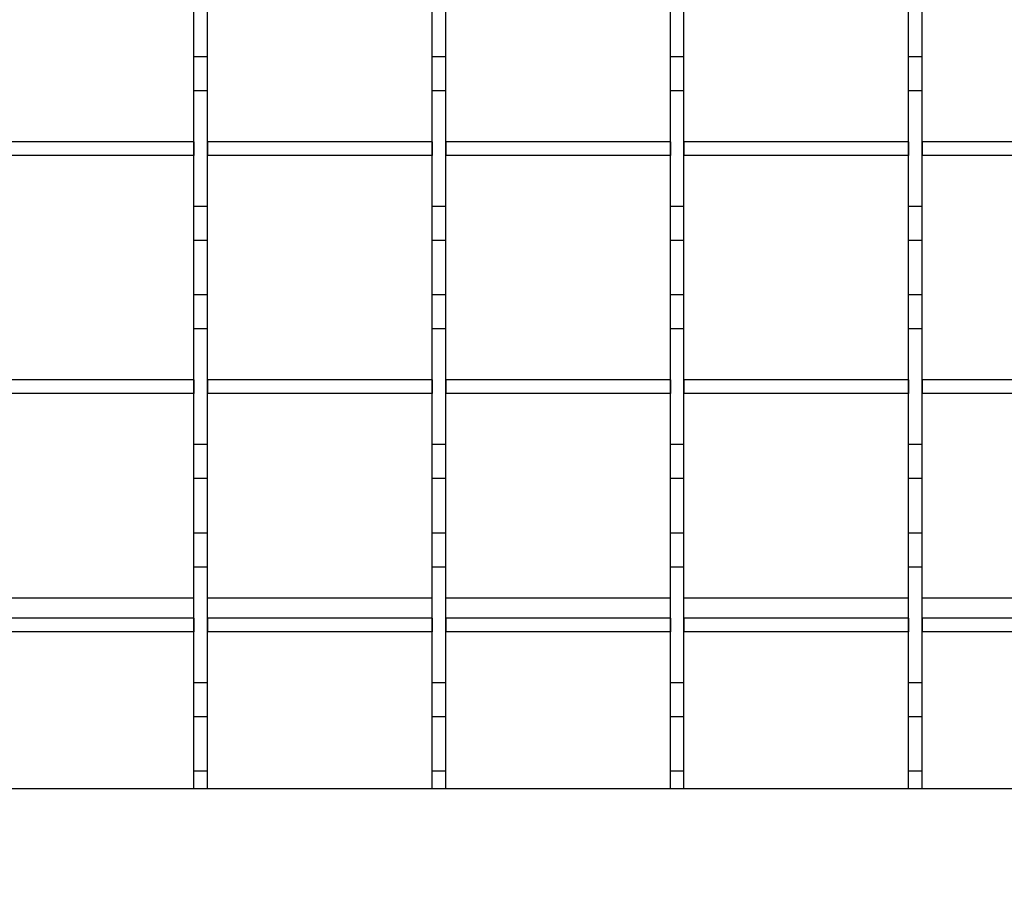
# Model space of a CAD drawing. Extents: x -72 to 51457, y 0 to 26838.
# Tile 53 of 203: x 6835 to 6979, y 9510 to 9638. Entities that reach past the tile are written whole.
import ezdxf
from ezdxf.enums import TextEntityAlignment as Align

# ---------------------------------------------------------------- set-up
doc = ezdxf.new("R2010")
doc.units = 0
doc.header["$LTSCALE"] = 12
for name, pattern in [('LDM', [0]), ('LEA', [0]), ('LFUN', [0]), ('SOLID_THIN', [0])]:
    doc.linetypes.add(name, pattern=pattern)
doc.layers.get('0').update_dxf_attribs({"linetype": 'CONTINUOUS'})
doc.layers.add('4', color=7, linetype='CONTINUOUS')
doc.styles.get("Standard").update_dxf_attribs({"font": 'medtext', "width": 0.75})
doc.styles.add('TDM', font='TXT', dxfattribs={"width": 0.675})
doc.dimstyles.new('MEDDIM1621', dxfattribs={"dimscale": 20, "dimtxt": 6, "dimasz": 3.5, "dimexe": 2.5, "dimexo": 2.5, "dimgap": 1.665, "dimtad": 1, "dimdec": 4, "dimrnd": 1, "dimzin": 12, "dimdsep": 46, "dimtxsty": 'Standard', "dimblk": 'MEDFUNV_7', "dimcen": 30, "dimclrd": 7, "dimclre": 7, "dimclrt": 7, "dimadec": 0, "dimazin": 0, "dimtfac": 0.7, "dimtdec": 4, "dimtmove": 0, "dimatfit": 3, "dimldrblk": 'MEDFUNV_7', "dimfxl": 0, "dimtolj": 1, "dimtzin": 0, "dimarcsym": 0})
doc.dimstyles.new('MEDDIM1642', dxfattribs={"dimscale": 20, "dimtxt": 6, "dimasz": 3.5, "dimexe": 2.5, "dimexo": 2.5, "dimgap": 1.665, "dimtad": 1, "dimdec": 4, "dimrnd": 1, "dimzin": 12, "dimdsep": 46, "dimtxsty": 'Standard', "dimblk": 'MEDFUNV_7', "dimcen": 30, "dimclrd": 7, "dimclre": 7, "dimclrt": 7, "dimadec": 0, "dimazin": 0, "dimtfac": 0.7, "dimtdec": 4, "dimtmove": 0, "dimatfit": 3, "dimldrblk": 'MEDFUNV_7', "dimfxl": 0, "dimtolj": 1, "dimtzin": 0, "dimarcsym": 0})
doc.dimstyles.new('MEDDIM8157', dxfattribs={"dimscale": 20, "dimtxt": 6, "dimasz": 3.5, "dimexe": 2.5, "dimexo": 2.5, "dimgap": 1.665, "dimtad": 1, "dimdec": 4, "dimrnd": 1, "dimzin": 12, "dimdsep": 46, "dimtxsty": 'Standard', "dimblk": 'MEDFUNV_7', "dimcen": 30, "dimclrd": 7, "dimclre": 7, "dimclrt": 7, "dimadec": 0, "dimazin": 0, "dimtfac": 0.7, "dimtdec": 4, "dimtmove": 0, "dimatfit": 3, "dimldrblk": 'MEDFUNV_7', "dimfxl": 0, "dimtolj": 1, "dimtzin": 0, "dimarcsym": 0})

# ---------------------------------------------------------------- blocks, each defined once
blk = doc.blocks.new('MEDFUNV_6')
at = {"color": 0, "linetype": 'LFUN', "lineweight": -2}
for points in [[(1, 0.1333), (0, 0), (1, -0.1333), (1, 0.1333)], [(1, 0.1111), (0.1667, 0), (1, -0.1111)], [(1, 0.0889), (0.3333, 0), (1, -0.0889)], [(1, 0.0667), (0.5, 0), (1, -0.0667)], [(1, 0.0444), (0.6667, 0), (1, -0.0444)], [(1, 0.0222), (0.8333, 0), (1, -0.0222)]]:
    blk.add_lwpolyline(points, dxfattribs=at)
blk = doc.blocks.new('MEDFUNV_7')
at = {"color": 0, "linetype": 'LFUN', "lineweight": -2}
for points in [[(-1, 0.1333), (0, 0), (-1, -0.1333), (-1, 0.1333)], [(-1, 0.1111), (-0.1667, 0), (-1, -0.1111)], [(-1, 0.0889), (-0.3333, 0), (-1, -0.0889)], [(-1, 0.0667), (-0.5, 0), (-1, -0.0667)], [(-1, 0.0444), (-0.6667, 0), (-1, -0.0444)], [(-1, 0.0222), (-0.8333, 0), (-1, -0.0222)]]:
    blk.add_lwpolyline(points, dxfattribs=at)
blk = doc.blocks.new('MEDCLUMP_DIM_1622_')
at = {"layer": '4', "color": 7, "linetype": 'LEA', "lineweight": 25}
for p, q in [((7546.26, 10414.68), (3300.76, 10414.68)), ((5818.11, 9552.68), (3300.76, 9552.68))]:
    blk.add_line(p, q, dxfattribs=at)
at = {"layer": '4', "color": 7, "linetype": 'LDM', "lineweight": 25}
blk.add_line((3350.76, 10414.68), (3350.76, 9552.68), dxfattribs=at)
at = {"layer": '4', "color": 7, "linetype": 'LDM', "lineweight": 25, "xscale": 70, "yscale": 70, "zscale": 70, "rotation": 270}
for name, p in [('MEDFUNV_6', (3350.76, 10414.68)), ('MEDFUNV_7', (3350.76, 9552.68))]:
    blk.add_blockref(name, p, dxfattribs=at)
at = {"layer": '4', "color": 7, "lineweight": 25, "style": 'TDM', "width": 0.675}
blk.add_text('862', height=120, rotation=90, dxfattribs=at).set_placement((3350.76, 9875.68), align=Align.BOTTOM_LEFT)
blk = doc.blocks.new('*D76')
at = {"lineweight": 0}
blk.add_blockref('MEDCLUMP_DIM_1622_', (0, 0), dxfattribs=at)
blk = doc.blocks.new('MEDCLUMP_DIM_1643_')
at = {"layer": '4', "color": 7, "linetype": 'LEA', "lineweight": 25}
for p, q in [((5834.76, 9566.68), (5834.76, 10860.26)), ((10834.76, 9478.68), (10834.76, 10860.26))]:
    blk.add_line(p, q, dxfattribs=at)
at = {"layer": '4', "color": 7, "linetype": 'LDM', "lineweight": 25}
blk.add_line((5834.76, 10810.26), (10834.76, 10810.26), dxfattribs=at)
at = {"layer": '4', "color": 7, "linetype": 'LDM', "lineweight": 25, "xscale": 70, "yscale": 70, "zscale": 70}
for name, p in [('MEDFUNV_6', (5834.76, 10810.26)), ('MEDFUNV_7', (10834.76, 10810.26))]:
    blk.add_blockref(name, p, dxfattribs=at)
at = {"layer": '4', "color": 7, "lineweight": 25, "style": 'TDM', "width": 0.781579}
blk.add_text('5000', height=120, dxfattribs=at).set_placement((8186.26, 10810.26), align=Align.BOTTOM_LEFT)
blk = doc.blocks.new('*D70')
at = {"lineweight": 0}
blk.add_blockref('MEDCLUMP_DIM_1643_', (0, 0), dxfattribs=at)
blk = doc.blocks.new('MEDCLUMP_DIM_8158_')
at = {"layer": '4', "color": 7, "linetype": 'LEA', "lineweight": 25}
for p, q in [((5834.76, 10690.47), (5834.76, 11104.98)), ((11834.76, 9566.34), (11834.76, 11104.98))]:
    blk.add_line(p, q, dxfattribs=at)
at = {"layer": '4', "color": 7, "linetype": 'LDM', "lineweight": 25}
blk.add_line((5834.76, 11054.98), (11834.76, 11054.98), dxfattribs=at)
at = {"layer": '4', "color": 7, "linetype": 'LDM', "lineweight": 25, "xscale": 70, "yscale": 70, "zscale": 70}
for name, p in [('MEDFUNV_6', (5834.76, 11054.98)), ('MEDFUNV_7', (11834.76, 11054.98))]:
    blk.add_blockref(name, p, dxfattribs=at)
at = {"layer": '4', "color": 7, "lineweight": 25, "style": 'TDM'}
for s, width, p in [('( Option Aquaclean)', 0.748515, (8267.25, 11054.98)), ('6000', 0.781579, (7890.26, 11054.98))]:
    blk.add_text(s, height=120, dxfattribs=dict(at, width=width)).set_placement(p, align=Align.BOTTOM_LEFT)
blk = doc.blocks.new('*D16')
at = {"lineweight": 0}
blk.add_blockref('MEDCLUMP_DIM_8158_', (0, 0), dxfattribs=at)
blk = doc.blocks.new('Vela_Drauf')
at = {"color": 7, "linetype": 'SOLID_THIN', "lineweight": 25}
for p, q in [((6860.26, 9632.18), (6860.26, 9640.18)), ((6862.26, 9632.18), (6862.26, 9640.18)), ((6895.26, 9632.18), (6895.26, 9640.18)), ((6897.26, 9632.18), (6897.26, 9640.18)), ((6930.26, 9632.18), (6930.26, 9640.18)), ((6932.26, 9632.18), (6932.26, 9640.18)), ((6965.26, 9632.18), (6965.26, 9640.18)), ((6967.26, 9632.18), (6967.26, 9640.18)), ((6862.26, 9632.18), (6860.26, 9632.18)), ((6860.26, 9627.18), (6860.26, 9632.18)), ((6862.26, 9627.18), (6862.26, 9632.18)), ((6897.26, 9632.18), (6895.26, 9632.18)), ((6895.26, 9627.18), (6895.26, 9632.18)), ((6897.26, 9627.18), (6897.26, 9632.18)), ((6932.26, 9632.18), (6930.26, 9632.18)), ((6930.26, 9627.18), (6930.26, 9632.18)), ((6932.26, 9627.18), (6932.26, 9632.18)), ((6967.26, 9632.18), (6965.26, 9632.18)), ((6965.26, 9627.18), (6965.26, 9632.18)), ((6967.26, 9627.18), (6967.26, 9632.18)), ((6862.26, 9627.18), (6860.26, 9627.18)), ((6860.26, 9610.18), (6860.26, 9627.18)), ((6862.26, 9610.18), (6862.26, 9627.18)), ((6897.26, 9627.18), (6895.26, 9627.18)), ((6895.26, 9610.18), (6895.26, 9627.18)), ((6897.26, 9610.18), (6897.26, 9627.18)), ((6932.26, 9627.18), (6930.26, 9627.18)), ((6930.26, 9610.18), (6930.26, 9627.18)), ((6932.26, 9610.18), (6932.26, 9627.18)), ((6967.26, 9627.18), (6965.26, 9627.18)), ((6965.26, 9610.18), (6965.26, 9627.18)), ((6967.26, 9610.18), (6967.26, 9627.18)), ((6860.26, 9619.68), (6827.26, 9619.68)), ((6860.26, 9619.68), (6860.26, 9617.68)), ((6862.26, 9619.68), (6862.26, 9617.68)), ((6895.26, 9619.68), (6862.26, 9619.68)), ((6895.26, 9619.68), (6895.26, 9617.68)), ((6897.26, 9619.68), (6897.26, 9617.68)), ((6930.26, 9619.68), (6897.26, 9619.68)), ((6930.26, 9619.68), (6930.26, 9617.68)), ((6932.26, 9619.68), (6932.26, 9617.68)), ((6965.26, 9619.68), (6932.26, 9619.68)), ((6965.26, 9619.68), (6965.26, 9617.68)), ((6967.26, 9619.68), (6967.26, 9617.68)), ((7000.26, 9619.68), (6967.26, 9619.68)), ((6860.26, 9617.68), (6827.26, 9617.68)), ((6895.26, 9617.68), (6862.26, 9617.68)), ((6930.26, 9617.68), (6897.26, 9617.68)), ((6965.26, 9617.68), (6932.26, 9617.68)), ((7000.26, 9617.68), (6967.26, 9617.68)), ((6862.26, 9610.18), (6860.26, 9610.18)), ((6860.26, 9605.18), (6860.26, 9610.18)), ((6862.26, 9605.18), (6862.26, 9610.18)), ((6897.26, 9610.18), (6895.26, 9610.18)), ((6895.26, 9605.18), (6895.26, 9610.18)), ((6897.26, 9605.18), (6897.26, 9610.18)), ((6932.26, 9610.18), (6930.26, 9610.18)), ((6930.26, 9605.18), (6930.26, 9610.18)), ((6932.26, 9605.18), (6932.26, 9610.18)), ((6967.26, 9610.18), (6965.26, 9610.18)), ((6965.26, 9605.18), (6965.26, 9610.18)), ((6967.26, 9605.18), (6967.26, 9610.18)), ((6862.26, 9605.18), (6860.26, 9605.18)), ((6860.26, 9597.18), (6860.26, 9605.18)), ((6862.26, 9597.18), (6862.26, 9605.18)), ((6897.26, 9605.18), (6895.26, 9605.18)), ((6895.26, 9597.18), (6895.26, 9605.18)), ((6897.26, 9597.18), (6897.26, 9605.18)), ((6932.26, 9605.18), (6930.26, 9605.18)), ((6930.26, 9597.18), (6930.26, 9605.18)), ((6932.26, 9597.18), (6932.26, 9605.18)), ((6967.26, 9605.18), (6965.26, 9605.18)), ((6965.26, 9597.18), (6965.26, 9605.18)), ((6967.26, 9597.18), (6967.26, 9605.18)), ((6862.26, 9597.18), (6860.26, 9597.18)), ((6860.26, 9592.18), (6860.26, 9597.18)), ((6862.26, 9592.18), (6862.26, 9597.18)), ((6897.26, 9597.18), (6895.26, 9597.18)), ((6895.26, 9592.18), (6895.26, 9597.18)), ((6897.26, 9592.18), (6897.26, 9597.18)), ((6932.26, 9597.18), (6930.26, 9597.18)), ((6930.26, 9592.18), (6930.26, 9597.18)), ((6932.26, 9592.18), (6932.26, 9597.18)), ((6967.26, 9597.18), (6965.26, 9597.18)), ((6965.26, 9592.18), (6965.26, 9597.18)), ((6967.26, 9592.18), (6967.26, 9597.18)), ((6862.26, 9592.18), (6860.26, 9592.18)), ((6860.26, 9575.18), (6860.26, 9592.18)), ((6862.26, 9575.18), (6862.26, 9592.18)), ((6897.26, 9592.18), (6895.26, 9592.18)), ((6895.26, 9575.18), (6895.26, 9592.18)), ((6897.26, 9575.18), (6897.26, 9592.18)), ((6932.26, 9592.18), (6930.26, 9592.18)), ((6930.26, 9575.18), (6930.26, 9592.18)), ((6932.26, 9575.18), (6932.26, 9592.18)), ((6967.26, 9592.18), (6965.26, 9592.18)), ((6965.26, 9575.18), (6965.26, 9592.18)), ((6967.26, 9575.18), (6967.26, 9592.18)), ((6860.26, 9584.68), (6827.26, 9584.68)), ((6860.26, 9584.68), (6860.26, 9582.68)), ((6862.26, 9584.68), (6862.26, 9582.68)), ((6895.26, 9584.68), (6862.26, 9584.68)), ((6895.26, 9584.68), (6895.26, 9582.68)), ((6897.26, 9584.68), (6897.26, 9582.68)), ((6930.26, 9584.68), (6897.26, 9584.68)), ((6930.26, 9584.68), (6930.26, 9582.68)), ((6932.26, 9584.68), (6932.26, 9582.68)), ((6965.26, 9584.68), (6932.26, 9584.68)), ((6965.26, 9584.68), (6965.26, 9582.68)), ((6967.26, 9584.68), (6967.26, 9582.68)), ((7000.26, 9584.68), (6967.26, 9584.68)), ((6860.26, 9582.68), (6827.26, 9582.68)), ((6895.26, 9582.68), (6862.26, 9582.68)), ((6930.26, 9582.68), (6897.26, 9582.68)), ((6965.26, 9582.68), (6932.26, 9582.68)), ((7000.26, 9582.68), (6967.26, 9582.68)), ((6862.26, 9575.18), (6860.26, 9575.18)), ((6860.26, 9570.18), (6860.26, 9575.18)), ((6862.26, 9570.18), (6862.26, 9575.18)), ((6897.26, 9575.18), (6895.26, 9575.18)), ((6895.26, 9570.18), (6895.26, 9575.18)), ((6897.26, 9570.18), (6897.26, 9575.18)), ((6932.26, 9575.18), (6930.26, 9575.18)), ((6930.26, 9570.18), (6930.26, 9575.18)), ((6932.26, 9570.18), (6932.26, 9575.18)), ((6967.26, 9575.18), (6965.26, 9575.18)), ((6965.26, 9570.18), (6965.26, 9575.18)), ((6967.26, 9570.18), (6967.26, 9575.18)), ((6862.26, 9570.18), (6860.26, 9570.18)), ((6860.26, 9562.18), (6860.26, 9570.18)), ((6862.26, 9562.18), (6862.26, 9570.18)), ((6897.26, 9570.18), (6895.26, 9570.18)), ((6895.26, 9562.18), (6895.26, 9570.18)), ((6897.26, 9562.18), (6897.26, 9570.18)), ((6932.26, 9570.18), (6930.26, 9570.18)), ((6930.26, 9562.18), (6930.26, 9570.18)), ((6932.26, 9562.18), (6932.26, 9570.18)), ((6967.26, 9570.18), (6965.26, 9570.18)), ((6965.26, 9562.18), (6965.26, 9570.18)), ((6967.26, 9562.18), (6967.26, 9570.18)), ((6862.26, 9562.18), (6860.26, 9562.18)), ((6860.26, 9557.18), (6860.26, 9562.18)), ((6862.26, 9557.18), (6862.26, 9562.18)), ((6897.26, 9562.18), (6895.26, 9562.18)), ((6895.26, 9557.18), (6895.26, 9562.18)), ((6897.26, 9557.18), (6897.26, 9562.18)), ((6932.26, 9562.18), (6930.26, 9562.18)), ((6930.26, 9557.18), (6930.26, 9562.18)), ((6932.26, 9557.18), (6932.26, 9562.18)), ((6967.26, 9562.18), (6965.26, 9562.18)), ((6965.26, 9557.18), (6965.26, 9562.18)), ((6967.26, 9557.18), (6967.26, 9562.18)), ((6862.26, 9557.18), (6860.26, 9557.18)), ((6860.26, 9540.18), (6860.26, 9557.18)), ((6862.26, 9540.18), (6862.26, 9557.18)), ((6897.26, 9557.18), (6895.26, 9557.18)), ((6895.26, 9540.18), (6895.26, 9557.18)), ((6897.26, 9540.18), (6897.26, 9557.18)), ((6932.26, 9557.18), (6930.26, 9557.18)), ((6930.26, 9540.18), (6930.26, 9557.18)), ((6932.26, 9540.18), (6932.26, 9557.18)), ((6967.26, 9557.18), (6965.26, 9557.18)), ((6965.26, 9540.18), (6965.26, 9557.18)), ((6967.26, 9540.18), (6967.26, 9557.18)), ((6827.26, 9552.68), (6860.26, 9552.68)), ((6862.26, 9552.68), (6895.26, 9552.68)), ((6897.26, 9552.68), (6930.26, 9552.68)), ((6932.26, 9552.68), (6965.26, 9552.68)), ((6967.26, 9552.68), (7000.26, 9552.68)), ((6860.26, 9549.68), (6827.26, 9549.68)), ((6860.26, 9549.68), (6860.26, 9547.68)), ((6862.26, 9549.68), (6862.26, 9547.68)), ((6895.26, 9549.68), (6862.26, 9549.68)), ((6895.26, 9549.68), (6895.26, 9547.68)), ((6897.26, 9549.68), (6897.26, 9547.68)), ((6930.26, 9549.68), (6897.26, 9549.68)), ((6930.26, 9549.68), (6930.26, 9547.68)), ((6932.26, 9549.68), (6932.26, 9547.68)), ((6965.26, 9549.68), (6932.26, 9549.68)), ((6965.26, 9549.68), (6965.26, 9547.68)), ((6967.26, 9549.68), (6967.26, 9547.68)), ((7000.26, 9549.68), (6967.26, 9549.68)), ((6860.26, 9547.68), (6827.26, 9547.68)), ((6895.26, 9547.68), (6862.26, 9547.68)), ((6930.26, 9547.68), (6897.26, 9547.68)), ((6965.26, 9547.68), (6932.26, 9547.68)), ((7000.26, 9547.68), (6967.26, 9547.68)), ((6862.26, 9540.18), (6860.26, 9540.18)), ((6860.26, 9535.18), (6860.26, 9540.18)), ((6862.26, 9535.18), (6862.26, 9540.18)), ((6897.26, 9540.18), (6895.26, 9540.18)), ((6895.26, 9535.18), (6895.26, 9540.18)), ((6897.26, 9535.18), (6897.26, 9540.18)), ((6932.26, 9540.18), (6930.26, 9540.18)), ((6930.26, 9535.18), (6930.26, 9540.18)), ((6932.26, 9535.18), (6932.26, 9540.18)), ((6967.26, 9540.18), (6965.26, 9540.18)), ((6965.26, 9535.18), (6965.26, 9540.18)), ((6967.26, 9535.18), (6967.26, 9540.18)), ((6862.26, 9535.18), (6860.26, 9535.18)), ((6860.26, 9527.18), (6860.26, 9535.18)), ((6862.26, 9527.18), (6862.26, 9535.18)), ((6897.26, 9535.18), (6895.26, 9535.18)), ((6895.26, 9527.18), (6895.26, 9535.18)), ((6897.26, 9527.18), (6897.26, 9535.18)), ((6932.26, 9535.18), (6930.26, 9535.18)), ((6930.26, 9527.18), (6930.26, 9535.18)), ((6932.26, 9527.18), (6932.26, 9535.18)), ((6967.26, 9535.18), (6965.26, 9535.18)), ((6965.26, 9527.18), (6965.26, 9535.18)), ((6967.26, 9527.18), (6967.26, 9535.18)), ((6862.26, 9527.18), (6860.26, 9527.18)), ((6860.26, 9524.68), (6860.26, 9527.18)), ((6862.26, 9524.68), (6862.26, 9527.18)), ((6897.26, 9527.18), (6895.26, 9527.18)), ((6895.26, 9524.68), (6895.26, 9527.18)), ((6897.26, 9524.68), (6897.26, 9527.18)), ((6932.26, 9527.18), (6930.26, 9527.18)), ((6930.26, 9524.68), (6930.26, 9527.18)), ((6932.26, 9524.68), (6932.26, 9527.18)), ((6967.26, 9527.18), (6965.26, 9527.18)), ((6965.26, 9524.68), (6965.26, 9527.18)), ((6967.26, 9524.68), (6967.26, 9527.18)), ((5959.76, 9524.68), (7549.76, 9524.68))]:
    blk.add_line(p, q, dxfattribs=at)
blk = doc.blocks.new('Türen_Drauf')
at = {"color": 7, "linetype": 'SOLID_THIN', "lineweight": 25}
for p, q in [((6860.26, 9632.18), (6860.26, 9640.18)), ((6862.26, 9632.18), (6862.26, 9640.18)), ((6895.26, 9632.18), (6895.26, 9640.18)), ((6897.26, 9632.18), (6897.26, 9640.18)), ((6930.26, 9632.18), (6930.26, 9640.18)), ((6932.26, 9632.18), (6932.26, 9640.18)), ((6965.26, 9632.18), (6965.26, 9640.18)), ((6967.26, 9632.18), (6967.26, 9640.18)), ((6862.26, 9632.18), (6860.26, 9632.18)), ((6860.26, 9627.18), (6860.26, 9632.18)), ((6862.26, 9627.18), (6862.26, 9632.18)), ((6897.26, 9632.18), (6895.26, 9632.18)), ((6895.26, 9627.18), (6895.26, 9632.18)), ((6897.26, 9627.18), (6897.26, 9632.18)), ((6932.26, 9632.18), (6930.26, 9632.18)), ((6930.26, 9627.18), (6930.26, 9632.18)), ((6932.26, 9627.18), (6932.26, 9632.18)), ((6967.26, 9632.18), (6965.26, 9632.18)), ((6965.26, 9627.18), (6965.26, 9632.18)), ((6967.26, 9627.18), (6967.26, 9632.18)), ((6862.26, 9627.18), (6860.26, 9627.18)), ((6860.26, 9610.18), (6860.26, 9627.18)), ((6862.26, 9610.18), (6862.26, 9627.18)), ((6897.26, 9627.18), (6895.26, 9627.18)), ((6895.26, 9610.18), (6895.26, 9627.18)), ((6897.26, 9610.18), (6897.26, 9627.18)), ((6932.26, 9627.18), (6930.26, 9627.18)), ((6930.26, 9610.18), (6930.26, 9627.18)), ((6932.26, 9610.18), (6932.26, 9627.18)), ((6967.26, 9627.18), (6965.26, 9627.18)), ((6965.26, 9610.18), (6965.26, 9627.18)), ((6967.26, 9610.18), (6967.26, 9627.18)), ((6860.26, 9619.68), (6827.26, 9619.68)), ((6860.26, 9619.68), (6860.26, 9617.68)), ((6862.26, 9619.68), (6862.26, 9617.68)), ((6895.26, 9619.68), (6862.26, 9619.68)), ((6895.26, 9619.68), (6895.26, 9617.68)), ((6897.26, 9619.68), (6897.26, 9617.68)), ((6930.26, 9619.68), (6897.26, 9619.68)), ((6930.26, 9619.68), (6930.26, 9617.68)), ((6932.26, 9619.68), (6932.26, 9617.68)), ((6965.26, 9619.68), (6932.26, 9619.68)), ((6965.26, 9619.68), (6965.26, 9617.68)), ((6967.26, 9619.68), (6967.26, 9617.68)), ((7000.26, 9619.68), (6967.26, 9619.68)), ((6860.26, 9617.68), (6827.26, 9617.68)), ((6895.26, 9617.68), (6862.26, 9617.68)), ((6930.26, 9617.68), (6897.26, 9617.68)), ((6965.26, 9617.68), (6932.26, 9617.68)), ((7000.26, 9617.68), (6967.26, 9617.68)), ((6862.26, 9610.18), (6860.26, 9610.18)), ((6860.26, 9605.18), (6860.26, 9610.18)), ((6862.26, 9605.18), (6862.26, 9610.18)), ((6897.26, 9610.18), (6895.26, 9610.18)), ((6895.26, 9605.18), (6895.26, 9610.18)), ((6897.26, 9605.18), (6897.26, 9610.18)), ((6932.26, 9610.18), (6930.26, 9610.18)), ((6930.26, 9605.18), (6930.26, 9610.18)), ((6932.26, 9605.18), (6932.26, 9610.18)), ((6967.26, 9610.18), (6965.26, 9610.18)), ((6965.26, 9605.18), (6965.26, 9610.18)), ((6967.26, 9605.18), (6967.26, 9610.18)), ((6862.26, 9605.18), (6860.26, 9605.18)), ((6860.26, 9597.18), (6860.26, 9605.18)), ((6862.26, 9597.18), (6862.26, 9605.18)), ((6897.26, 9605.18), (6895.26, 9605.18)), ((6895.26, 9597.18), (6895.26, 9605.18)), ((6897.26, 9597.18), (6897.26, 9605.18)), ((6932.26, 9605.18), (6930.26, 9605.18)), ((6930.26, 9597.18), (6930.26, 9605.18)), ((6932.26, 9597.18), (6932.26, 9605.18)), ((6967.26, 9605.18), (6965.26, 9605.18)), ((6965.26, 9597.18), (6965.26, 9605.18)), ((6967.26, 9597.18), (6967.26, 9605.18)), ((6862.26, 9597.18), (6860.26, 9597.18)), ((6860.26, 9592.18), (6860.26, 9597.18)), ((6862.26, 9592.18), (6862.26, 9597.18)), ((6897.26, 9597.18), (6895.26, 9597.18)), ((6895.26, 9592.18), (6895.26, 9597.18)), ((6897.26, 9592.18), (6897.26, 9597.18)), ((6932.26, 9597.18), (6930.26, 9597.18)), ((6930.26, 9592.18), (6930.26, 9597.18)), ((6932.26, 9592.18), (6932.26, 9597.18)), ((6967.26, 9597.18), (6965.26, 9597.18)), ((6965.26, 9592.18), (6965.26, 9597.18)), ((6967.26, 9592.18), (6967.26, 9597.18)), ((6862.26, 9592.18), (6860.26, 9592.18)), ((6860.26, 9575.18), (6860.26, 9592.18)), ((6862.26, 9575.18), (6862.26, 9592.18)), ((6897.26, 9592.18), (6895.26, 9592.18)), ((6895.26, 9575.18), (6895.26, 9592.18)), ((6897.26, 9575.18), (6897.26, 9592.18)), ((6932.26, 9592.18), (6930.26, 9592.18)), ((6930.26, 9575.18), (6930.26, 9592.18)), ((6932.26, 9575.18), (6932.26, 9592.18)), ((6967.26, 9592.18), (6965.26, 9592.18)), ((6965.26, 9575.18), (6965.26, 9592.18)), ((6967.26, 9575.18), (6967.26, 9592.18)), ((6860.26, 9584.68), (6827.26, 9584.68)), ((6860.26, 9584.68), (6860.26, 9582.68)), ((6862.26, 9584.68), (6862.26, 9582.68)), ((6895.26, 9584.68), (6862.26, 9584.68)), ((6895.26, 9584.68), (6895.26, 9582.68)), ((6897.26, 9584.68), (6897.26, 9582.68)), ((6930.26, 9584.68), (6897.26, 9584.68)), ((6930.26, 9584.68), (6930.26, 9582.68)), ((6932.26, 9584.68), (6932.26, 9582.68)), ((6965.26, 9584.68), (6932.26, 9584.68)), ((6965.26, 9584.68), (6965.26, 9582.68)), ((6967.26, 9584.68), (6967.26, 9582.68)), ((7000.26, 9584.68), (6967.26, 9584.68)), ((6860.26, 9582.68), (6827.26, 9582.68)), ((6895.26, 9582.68), (6862.26, 9582.68)), ((6930.26, 9582.68), (6897.26, 9582.68)), ((6965.26, 9582.68), (6932.26, 9582.68)), ((7000.26, 9582.68), (6967.26, 9582.68)), ((6862.26, 9575.18), (6860.26, 9575.18)), ((6860.26, 9570.18), (6860.26, 9575.18)), ((6862.26, 9570.18), (6862.26, 9575.18)), ((6897.26, 9575.18), (6895.26, 9575.18)), ((6895.26, 9570.18), (6895.26, 9575.18)), ((6897.26, 9570.18), (6897.26, 9575.18)), ((6932.26, 9575.18), (6930.26, 9575.18)), ((6930.26, 9570.18), (6930.26, 9575.18)), ((6932.26, 9570.18), (6932.26, 9575.18)), ((6967.26, 9575.18), (6965.26, 9575.18)), ((6965.26, 9570.18), (6965.26, 9575.18)), ((6967.26, 9570.18), (6967.26, 9575.18)), ((6862.26, 9570.18), (6860.26, 9570.18)), ((6860.26, 9562.18), (6860.26, 9570.18)), ((6862.26, 9562.18), (6862.26, 9570.18)), ((6897.26, 9570.18), (6895.26, 9570.18)), ((6895.26, 9562.18), (6895.26, 9570.18)), ((6897.26, 9562.18), (6897.26, 9570.18)), ((6932.26, 9570.18), (6930.26, 9570.18)), ((6930.26, 9562.18), (6930.26, 9570.18)), ((6932.26, 9562.18), (6932.26, 9570.18)), ((6967.26, 9570.18), (6965.26, 9570.18)), ((6965.26, 9562.18), (6965.26, 9570.18)), ((6967.26, 9562.18), (6967.26, 9570.18)), ((6862.26, 9562.18), (6860.26, 9562.18)), ((6860.26, 9557.18), (6860.26, 9562.18)), ((6862.26, 9557.18), (6862.26, 9562.18)), ((6897.26, 9562.18), (6895.26, 9562.18)), ((6895.26, 9557.18), (6895.26, 9562.18)), ((6897.26, 9557.18), (6897.26, 9562.18)), ((6932.26, 9562.18), (6930.26, 9562.18)), ((6930.26, 9557.18), (6930.26, 9562.18)), ((6932.26, 9557.18), (6932.26, 9562.18)), ((6967.26, 9562.18), (6965.26, 9562.18)), ((6965.26, 9557.18), (6965.26, 9562.18)), ((6967.26, 9557.18), (6967.26, 9562.18)), ((6862.26, 9557.18), (6860.26, 9557.18)), ((6860.26, 9540.18), (6860.26, 9557.18)), ((6862.26, 9540.18), (6862.26, 9557.18)), ((6897.26, 9557.18), (6895.26, 9557.18)), ((6895.26, 9540.18), (6895.26, 9557.18)), ((6897.26, 9540.18), (6897.26, 9557.18)), ((6932.26, 9557.18), (6930.26, 9557.18)), ((6930.26, 9540.18), (6930.26, 9557.18)), ((6932.26, 9540.18), (6932.26, 9557.18)), ((6967.26, 9557.18), (6965.26, 9557.18)), ((6965.26, 9540.18), (6965.26, 9557.18)), ((6967.26, 9540.18), (6967.26, 9557.18)), ((6860.26, 9549.68), (6827.26, 9549.68)), ((6860.26, 9549.68), (6860.26, 9547.68)), ((6862.26, 9549.68), (6862.26, 9547.68)), ((6895.26, 9549.68), (6862.26, 9549.68)), ((6895.26, 9549.68), (6895.26, 9547.68)), ((6897.26, 9549.68), (6897.26, 9547.68)), ((6930.26, 9549.68), (6897.26, 9549.68)), ((6930.26, 9549.68), (6930.26, 9547.68)), ((6932.26, 9549.68), (6932.26, 9547.68)), ((6965.26, 9549.68), (6932.26, 9549.68)), ((6965.26, 9549.68), (6965.26, 9547.68)), ((6967.26, 9549.68), (6967.26, 9547.68)), ((7000.26, 9549.68), (6967.26, 9549.68)), ((6860.26, 9547.68), (6827.26, 9547.68)), ((6895.26, 9547.68), (6862.26, 9547.68)), ((6930.26, 9547.68), (6897.26, 9547.68)), ((6965.26, 9547.68), (6932.26, 9547.68)), ((7000.26, 9547.68), (6967.26, 9547.68)), ((6862.26, 9540.18), (6860.26, 9540.18)), ((6860.26, 9535.18), (6860.26, 9540.18)), ((6862.26, 9535.18), (6862.26, 9540.18)), ((6897.26, 9540.18), (6895.26, 9540.18)), ((6895.26, 9535.18), (6895.26, 9540.18)), ((6897.26, 9535.18), (6897.26, 9540.18)), ((6932.26, 9540.18), (6930.26, 9540.18)), ((6930.26, 9535.18), (6930.26, 9540.18)), ((6932.26, 9535.18), (6932.26, 9540.18)), ((6967.26, 9540.18), (6965.26, 9540.18)), ((6965.26, 9535.18), (6965.26, 9540.18)), ((6967.26, 9535.18), (6967.26, 9540.18)), ((6862.26, 9535.18), (6860.26, 9535.18)), ((6860.26, 9527.18), (6860.26, 9535.18)), ((6862.26, 9527.18), (6862.26, 9535.18)), ((6897.26, 9535.18), (6895.26, 9535.18)), ((6895.26, 9527.18), (6895.26, 9535.18)), ((6897.26, 9527.18), (6897.26, 9535.18)), ((6932.26, 9535.18), (6930.26, 9535.18)), ((6930.26, 9527.18), (6930.26, 9535.18)), ((6932.26, 9527.18), (6932.26, 9535.18)), ((6967.26, 9535.18), (6965.26, 9535.18)), ((6965.26, 9527.18), (6965.26, 9535.18)), ((6967.26, 9527.18), (6967.26, 9535.18)), ((6862.26, 9527.18), (6860.26, 9527.18)), ((6860.26, 9524.68), (6860.26, 9527.18)), ((6862.26, 9524.68), (6862.26, 9527.18)), ((6897.26, 9527.18), (6895.26, 9527.18)), ((6895.26, 9524.68), (6895.26, 9527.18)), ((6897.26, 9524.68), (6897.26, 9527.18)), ((6932.26, 9527.18), (6930.26, 9527.18)), ((6930.26, 9524.68), (6930.26, 9527.18)), ((6932.26, 9524.68), (6932.26, 9527.18)), ((6967.26, 9527.18), (6965.26, 9527.18)), ((6965.26, 9524.68), (6965.26, 9527.18)), ((6967.26, 9524.68), (6967.26, 9527.18))]:
    blk.add_line(p, q, dxfattribs=at)

msp = doc.modelspace()

# ---------------------------------------------------------------- block references
at = {"lineweight": 0}
for name in ['Türen_Drauf', 'Vela_Drauf']:
    msp.add_blockref(name, (0, 0), dxfattribs=at)

# ---------------------------------------------------------------- dimensions: what is measured, and where the dimension line sits
at = {"layer": '4', "color": 7, "linetype": 'LDM', "lineweight": 25}
dim = msp.add_linear_dim(base=(5834.76, 11054.98), p1=(11834.76, 9546.34), p2=(5834.76, 10670.47), text='<> ( Option Aquaclean)', dimstyle='MEDDIM8157', override={"dimscale": 20, "dimdec": 0, "dimblk": 'MEDFUNV_7', "dimclrd": 7, "dimclre": 7, "dimclrt": 7, "dimtzin": 8}, dxfattribs=at)
dim.commit()
dim.dimension.update_dxf_attribs({"geometry": '*D16', "text_midpoint": (8038.76, 11154.98)})
dim = msp.add_linear_dim(base=(5834.76, 10810.26), p1=(10834.76, 9458.68), p2=(5834.76, 9546.68), dimstyle='MEDDIM1642', override={"dimscale": 20, "dimdec": 0, "dimblk": 'MEDFUNV_7', "dimclrd": 7, "dimclre": 7, "dimclrt": 7, "dimtzin": 8}, dxfattribs=at)
dim.commit()
dim.dimension.update_dxf_attribs({"geometry": '*D70', "text_midpoint": (8334.76, 10910.26)})
dim = msp.add_linear_dim(base=(3350.76, 10414.68), p1=(5838.11, 9552.68), p2=(7566.26, 10414.68), angle=90, dimstyle='MEDDIM1621', override={"dimscale": 20, "dimdec": 0, "dimblk": 'MEDFUNV_7', "dimclrd": 7, "dimclre": 7, "dimclrt": 7, "dimtzin": 8}, dxfattribs=at)
dim.commit()
dim.dimension.update_dxf_attribs({"geometry": '*D76', "text_midpoint": (3250.76, 9983.68)})

doc.saveas('drawing.dxf')
